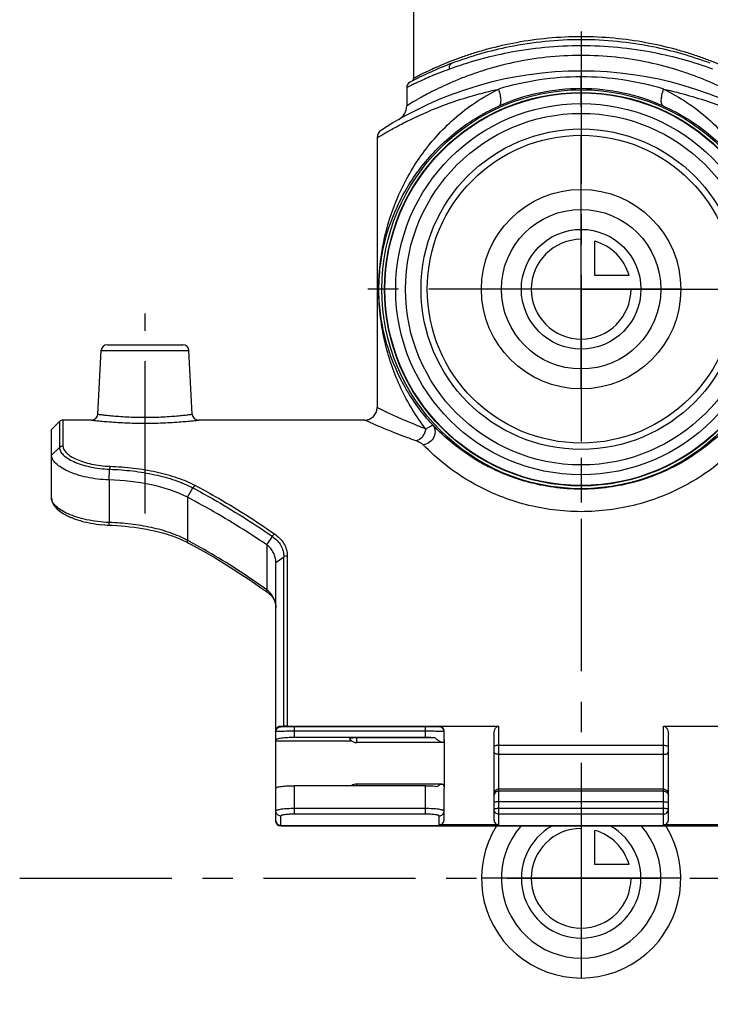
# Model space of a CAD drawing. Header units: millimetres. Extents: x 0 to 1000, y 0 to 1000.
# Tile 1 of 3: x 410 to 521, y 364 to 522. Entities that reach past the tile are written whole.
import ezdxf

# ---------------------------------------------------------------- set-up
doc = ezdxf.new("R2010")
doc.units = ezdxf.units.MM
doc.header["$LTSCALE"] = 65.185185
doc.linetypes.add('CENTER', pattern=[0.6, 0.375, -0.075, 0.075, -0.075])
for name, color, linetype in [('ACHSEN_S', 7, 'CONTINUOUS'), ('FASEN', 7, 'CONTINUOUS'), ('FLAECHEN', 7, 'CONTINUOUS'), ('KOERPER', 7, 'CONTINUOUS'), ('KONST.EL_MIT_GEO', 7, 'CONTINUOUS'), ('KURVEN', 7, 'CONTINUOUS')]:
    doc.layers.add(name, color=color, linetype=linetype)

msp = doc.modelspace()

# ---------------------------------------------------------------- linework, layer by layer
at = {"layer": 'ACHSEN_S', "color": 40, "linetype": 'CENTER'}
for p, q in [((500, 637.1), (500, 363.68)), ((409.88, 383.9), (590.12, 383.9))]:
    msp.add_line(p, q, dxfattribs=at)
at = {"layer": 'FASEN', "color": 7, "linetype": 'Continuous'}
for p, q in [((415, 455.9), (416.27, 457.17)), ((415, 451.79), (415, 455.9))]:
    msp.add_line(p, q, dxfattribs=at)
for radius in [31.5, 29.77]:
    msp.add_circle((500, 478.4), radius, dxfattribs=at)
for points, knots in [([(424.22, 447.81), (423.6, 447.83), (422.4, 447.92), (420.67, 448.2), (419.09, 448.61), (417.7, 449.13), (416.57, 449.72), (415.71, 450.36), (415.15, 451.05), (415, 451.56), (415, 451.79)], [0, 0, 0, 0, 0.172742, 0.339236, 0.494358, 0.633794, 0.754405, 0.854438, 0.934557, 1, 1, 1, 1]), ([(436.79, 445.02), (434.99, 445.96), (430.81, 447.27), (426.5, 447.73), (424.22, 447.81)], [0, 0, 0, 0, 0.470984, 1, 1, 1, 1]), ([(449.54, 437.38), (448.5, 438.08), (444.37, 440.82), (440.07, 443.31), (436.79, 445.02)], [0, 0, 0, 0, 0.25334, 1, 1, 1, 1]), ([(451, 434.58), (451, 434.85), (450.94, 435.38), (450.66, 436.13), (450.18, 436.82), (449.77, 437.2), (449.54, 437.38)], [0, 0, 0, 0, 0.241559, 0.484518, 0.735454, 1, 1, 1, 1])]:
    msp.add_open_spline(points, degree=3, knots=knots, dxfattribs=at)
at = {"layer": 'FLAECHEN', "color": 7, "linetype": 'Continuous'}
for p, q in [((472, 510.73), (472, 507.8)), ((467.25, 502.67), (467.25, 459.4))]:
    msp.add_line(p, q, dxfattribs=at)
msp.add_circle((500, 478.4), 24.69, dxfattribs=at)
at = {"layer": 'KOERPER', "color": 40, "linetype": 'CENTER'}
for p, q in [((500, 478.4), (500, 515.06)), ((500, 478.4), (463.34, 478.4)), ((500, 478.4), (536.66, 478.4)), ((500, 478.4), (500, 441.74)), ((430, 442.4), (430, 474.5))]:
    msp.add_line(p, q, dxfattribs=at)
at = {"layer": 'KOERPER', "color": 7, "linetype": 'Continuous'}
for p, q in [((421.42, 457.4), (416.83, 457.4)), ((465.25, 457.4), (438.58, 457.4)), ((464, 405.66), (464, 406.43)), ((477.76, 405.66), (464, 405.66)), ((477.67, 399.02), (464, 399.02)), ((464, 398.75), (464, 399.02))]:
    msp.add_line(p, q, dxfattribs=at)
for radius in [32, 31.56]:
    msp.add_circle((500, 478.4), radius, dxfattribs=at)
for centre, start, end in [((464, 407.16), 217.2416, 270), ((464, 397.52), 90, 124.8666)]:
    msp.add_arc(centre, 1.5, start, end, dxfattribs=at)
msp.add_open_spline([(464, 406.43), (463.92, 406.43), (463.75, 406.42), (463.52, 406.41), (463.31, 406.4), (463.12, 406.38), (462.98, 406.35), (462.88, 406.33), (462.83, 406.3), (462.81, 406.29), (462.8, 406.27), (462.8, 406.26), (462.81, 406.25)], degree=3, knots=[0, 0, 0, 0, 0.199572, 0.390695, 0.565129, 0.715621, 0.835971, 0.921721, 0.951033, 0.971777, 0.986088, 1, 1, 1, 1], dxfattribs=at)
at = {"layer": 'KONST.EL_MIT_GEO', "color": 7, "linetype": 'Continuous'}
for p, q in [((473.1, 567.9), (473.1, 512.22)), ((423.95, 469.5), (436.05, 469.5)), ((422.42, 458.35), (422.95, 468.55)), ((422.95, 468.55), (437.05, 468.55)), ((437.58, 458.35), (437.05, 468.55)), ((416.27, 457.17), (416.27, 452.99)), ((416.83, 457.4), (416.83, 453.21)), ((415, 451.79), (416.27, 452.99)), ((415, 444.88), (415, 451.79)), ((424.22, 447.81), (424.31, 449.52)), ((424.22, 447.81), (424.22, 440.98)), ((436.79, 445.02), (437.68, 446.51)), ((415.19, 444.06), (415.3, 443.86)), ((415.29, 443.87), (415.42, 443.67)), ((436.79, 445.02), (436.79, 438.13)), ((415.41, 443.68), (415.56, 443.49)), ((415.55, 443.5), (415.73, 443.3)), ((415.72, 443.31), (415.91, 443.12)), ((415.9, 443.13), (416.11, 442.94)), ((416.1, 442.95), (416.34, 442.77)), ((416.33, 442.78), (416.58, 442.6)), ((416.57, 442.6), (416.85, 442.43)), ((416.83, 442.44), (417.13, 442.27)), ((417.11, 442.27), (417.43, 442.11)), ((417.41, 442.11), (417.75, 441.95)), ((417.73, 441.96), (418.08, 441.8)), ((418.07, 441.81), (418.44, 441.66)), ((418.42, 441.67), (418.81, 441.52)), ((418.79, 441.53), (419.19, 441.39)), ((419.17, 441.4), (419.59, 441.27)), ((419.57, 441.28), (420, 441.16)), ((419.98, 441.16), (420.42, 441.05)), ((420.4, 441.06), (420.85, 440.96)), ((420.83, 440.96), (421.28, 440.87)), ((421.27, 440.87), (421.73, 440.79)), ((421.71, 440.8), (422.17, 440.73)), ((422.16, 440.73), (422.63, 440.67)), ((422.61, 440.67), (423.08, 440.62)), ((423.07, 440.63), (423.53, 440.59)), ((423.52, 440.59), (423.99, 440.56)), ((423.97, 440.56), (424.78, 440.53)), ((449.54, 437.38), (450.44, 438.74)), ((449.54, 437.38), (449.54, 430.18)), ((451, 434.58), (452.27, 435.47)), ((451, 398.52), (451, 434.58)), ((452.27, 408.31), (452.27, 435.47)), ((452.83, 435.65), (452.83, 408.3)), ((451.8, 408.22), (451.8, 408.31)), ((451.8, 408.31), (452.27, 408.31)), ((452.83, 408.3), (486.8, 408.3)), ((475, 408.18), (454, 408.18)), ((454, 406.48), (454, 408.18)), ((475, 406.48), (475, 408.18)), ((477.2, 408.3), (477.2, 408.22)), ((486.8, 392.46), (486.8, 408.3)), ((513.2, 408.3), (547.17, 408.3)), ((513.2, 392.46), (513.2, 408.3)), ((451, 405.95), (463.12, 405.95)), ((475, 407.48), (454, 407.48)), ((475, 406.48), (454, 406.48)), ((476.54, 406.43), (464, 406.43)), ((478, 406.11), (478, 407.5)), ((478, 406.09), (478, 398.52)), ((486, 406.93), (486, 393.3)), ((514, 393.3), (514, 406.93)), ((486.8, 405.24), (513.2, 405.24)), ((513.2, 403.78), (486.8, 403.78)), ((451, 393.11), (451, 398.36)), ((475, 398.75), (454, 398.75)), ((454, 394.18), (454, 398.75)), ((475, 394.18), (475, 398.75)), ((478, 393.3), (478, 398.36)), ((513.2, 398.19), (486.8, 398.19)), ((513.2, 397.89), (486.8, 397.89)), ((475, 395.08), (454, 395.08)), ((513.2, 396.16), (486.8, 396.16)), ((513.2, 395.08), (486.8, 395.08)), ((451.8, 392.31), (451.8, 393.89)), ((475, 394.18), (454, 394.18)), ((477.2, 392.46), (477.2, 393.89)), ((513.2, 394.18), (486.8, 394.18)), ((451.8, 392.34), (548.2, 392.34)), ((451.8, 392.34), (548.2, 392.34)), ((477.2, 392.31), (451.8, 392.31)), ((486.8, 392.46), (477.2, 392.46)), ((477.2, 392.34), (477.2, 392.31)), ((486.8, 392.31), (486.8, 392.34)), ((513.2, 392.31), (486.8, 392.31)), ((522.8, 392.46), (513.2, 392.46)), ((513.2, 392.34), (513.2, 392.31))]:
    msp.add_line(p, q, dxfattribs=at)
for points in [[(415, 444.88), (415, 444.81), (415.02, 444.62), (415.06, 444.44), (415.11, 444.25)], [(415, 444.81), (415.02, 444.63), (415.05, 444.45), (415.11, 444.26), (415.19, 444.06)], [(424.78, 440.53), (425.49, 440.49), (426.19, 440.44), (426.89, 440.38), (427.58, 440.3), (428.27, 440.22), (428.94, 440.13), (429.61, 440.02), (430.26, 439.9), (430.91, 439.77), (431.54, 439.63), (432.17, 439.48), (432.78, 439.32), (433.37, 439.15), (433.96, 438.96), (434.52, 438.76), (435.07, 438.56), (435.61, 438.34), (436.13, 438.11), (436.63, 437.86), (436.98, 437.68)], [(436.98, 437.68), (438.32, 436.96), (439.78, 436.14), (441.24, 435.29), (442.68, 434.41), (444.12, 433.51), (445.55, 432.59), (446.97, 431.65), (448.38, 430.68), (449.63, 429.79)], [(449.63, 429.79), (449.7, 429.74), (449.87, 429.6), (450.03, 429.46), (450.19, 429.31), (450.33, 429.15), (450.46, 428.98), (450.57, 428.81), (450.68, 428.63), (450.77, 428.45), (450.84, 428.26), (450.9, 428.07), (450.95, 427.87), (450.98, 427.66), (451, 427.45), (451, 427.35)]]:
    msp.add_lwpolyline(points, dxfattribs=at)
for radius in [28.2, 25.7]:
    msp.add_circle((500, 478.4), radius, dxfattribs=at)
for centre, radius, start, end in [((500, 454.4), 59, 57.0793, 122.9207), ((500, 459.4), 59, 110.5711, 117.7437), ((472.6, 512.22), 0.5, 297.4195, 0.0002), ((499.99, 466.87), 45.59, 89.9915, 106.8816), ((500.01, 466.87), 45.59, 73.1184, 90.0084), ((473, 510.73), 1, 117.7438, 179.9999), ((500.01, 478.09), 32.49, 90.0092, 114.0342), ((499.99, 478.09), 32.49, 65.9657, 89.9908), ((469.5, 507.8), 2.5, 299.7314, 0), ((468.75, 502.67), 1.5, 122.9208, 180), ((423.95, 468.5), 1, 90, 177), ((436.05, 468.5), 1, 3, 90), ((421.42, 458.4), 1, 269.999, 357.0002), ((438.58, 458.4), 1, 182.9998, 270.0008), ((465.25, 459.4), 2, 270, 360), ((416.83, 456.6), 0.8, 90, 135), ((387.64, 345.87), 104.54, 61.7503, 61.9575), ((446.97, 426.79), 4.25, 47.7566, 52.7866), ((477.95, 398.36), 0.0515, 0.0118, 7.4882), ((451.8, 393.14), 0.8, 180, 270), ((451.8, 393.11), 0.8, 180, 270), ((451.12, 393.11), 0.117, 180.0229, 187.3839), ((477.2, 393.11), 0.8, 270, 283.8652), ((486.8, 393.11), 0.8, 256.1413, 270), ((513.2, 393.11), 0.8, 270, 283.8652)]:
    msp.add_arc(centre, radius, start, end, dxfattribs=at)
for centre, major_axis, ratio, start_param, end_param in [((477.2, 407.5), (0.8, 0), 0.995415, 0, 1.570796), ((477.2, 393.3), (0, 0.837), 0.95586, -3.141593, -1.570796), ((486.8, 393.3), (0, 0.837), 0.95586, 1.570796, 3.141593), ((513.2, 393.3), (0, 0.837), 0.95586, -3.141593, -1.570796)]:
    msp.add_ellipse(centre, major_axis=major_axis, ratio=ratio, start_param=start_param, end_param=end_param, dxfattribs=at)
for points, knots in [([(526.9, 512.22), (526.9, 512.22), (526.88, 512.22), (526.86, 512.24), (526.82, 512.26), (526.76, 512.29), (526.69, 512.33), (526.55, 512.4), (526.35, 512.5), (526.05, 512.65), (525.7, 512.84), (525.28, 513.04), (524.6, 513.37), (523.62, 513.83), (522.27, 514.41), (520.72, 515.04), (518.98, 515.68), (517.06, 516.32), (514.2, 517.15), (510.28, 518.04), (505.26, 518.74), (500, 518.98), (494.74, 518.74), (489.72, 518.04), (485.8, 517.15), (482.94, 516.32), (481.02, 515.68), (479.28, 515.04), (477.73, 514.41), (476.38, 513.83), (475.4, 513.37), (474.72, 513.04), (474.3, 512.84), (473.95, 512.65), (473.65, 512.5), (473.45, 512.4), (473.31, 512.33), (473.24, 512.29), (473.18, 512.26), (473.14, 512.24), (473.12, 512.22), (473.1, 512.22), (473.1, 512.22)], [0, 0, 0, 0, 0.000169, 0.000676, 0.001518, 0.002694, 0.004204, 0.006045, 0.010701, 0.016634, 0.023805, 0.032173, 0.041691, 0.063988, 0.09031, 0.120287, 0.153568, 0.18983, 0.228765, 0.313412, 0.404881, 0.5, 0.595119, 0.686588, 0.771236, 0.81017, 0.846432, 0.879713, 0.90969, 0.936012, 0.958309, 0.967827, 0.976195, 0.983366, 0.989299, 0.993955, 0.995796, 0.997306, 0.998482, 0.999324, 0.999831, 1, 1, 1, 1]), ([(500, 518.42), (496.14, 518.42), (489.07, 517.71), (482.26, 515.76), (479.27, 514.64)], [0, 0, 0, 0, 0.546968, 1, 1, 1, 1]), ([(520.73, 514.64), (517.74, 515.76), (510.93, 517.71), (503.86, 518.42), (500, 518.42)], [0, 0, 0, 0, 0.453032, 1, 1, 1, 1]), ([(500, 517.45), (496.08, 517.45), (488.88, 516.75), (481.93, 514.81), (478.87, 513.7)], [0, 0, 0, 0, 0.546145, 1, 1, 1, 1]), ([(521.13, 513.7), (518.07, 514.81), (511.12, 516.75), (503.92, 517.45), (500, 517.45)], [0, 0, 0, 0, 0.453855, 1, 1, 1, 1]), ([(500, 515.9), (498.14, 515.9), (494.5, 515.7), (489.26, 514.86), (485.19, 513.79), (482.22, 512.79), (480.23, 512.02), (478.43, 511.24), (476.82, 510.49), (475.61, 509.87), (474.76, 509.41), (474.2, 509.1), (473.7, 508.82), (473.26, 508.57), (472.89, 508.35), (472.58, 508.16), (472.36, 508.03), (472.22, 507.94), (472.15, 507.89), (472.09, 507.86), (472.04, 507.83), (472.02, 507.81), (472, 507.81), (472, 507.8)], [0, 0, 0, 0, 0.188711, 0.370182, 0.538349, 0.615906, 0.688341, 0.755069, 0.815446, 0.868752, 0.892503, 0.914174, 0.933655, 0.950832, 0.965594, 0.977838, 0.98747, 0.991281, 0.99441, 0.996851, 0.998599, 0.999649, 1, 1, 1, 1]), ([(528, 507.8), (528, 507.81), (527.98, 507.81), (527.96, 507.83), (527.91, 507.86), (527.85, 507.89), (527.78, 507.94), (527.64, 508.03), (527.42, 508.16), (527.11, 508.35), (526.74, 508.57), (526.3, 508.82), (525.8, 509.1), (525.24, 509.41), (524.39, 509.87), (523.18, 510.49), (521.57, 511.24), (519.77, 512.02), (517.78, 512.79), (514.81, 513.79), (510.74, 514.86), (505.5, 515.7), (501.86, 515.9), (500, 515.9)], [0, 0, 0, 0, 0.000351, 0.001401, 0.003149, 0.00559, 0.00872, 0.01253, 0.022162, 0.034406, 0.049168, 0.066345, 0.085826, 0.107498, 0.131248, 0.184554, 0.244932, 0.31166, 0.384095, 0.461652, 0.629818, 0.81129, 1, 1, 1, 1]), ([(478.87, 513.7), (478.35, 513.52), (477.38, 513.15), (476.02, 512.6), (474.85, 512.09), (473.99, 511.7), (473.4, 511.42), (473.04, 511.25), (472.73, 511.1), (472.48, 510.97), (472.3, 510.88), (472.18, 510.83), (472.12, 510.79), (472.07, 510.77), (472.03, 510.75), (472.01, 510.74), (472, 510.73), (472, 510.73)], [0, 0, 0, 0, 0.219394, 0.415948, 0.587592, 0.732163, 0.793619, 0.847504, 0.893574, 0.931605, 0.961401, 0.97316, 0.982804, 0.990319, 0.995694, 0.998923, 1, 1, 1, 1]), ([(478.87, 513.7), (478.85, 513.8), (478.84, 514.01), (478.91, 514.29), (479.05, 514.51), (479.19, 514.61), (479.27, 514.64)], [0, 0, 0, 0, 0.283377, 0.544674, 0.780928, 1, 1, 1, 1]), ([(467.25, 502.67), (467.25, 502.67), (467.26, 502.67), (467.28, 502.68), (467.3, 502.7), (467.34, 502.72), (467.39, 502.75), (467.48, 502.81), (467.62, 502.89), (467.82, 503.01), (468.06, 503.16), (468.34, 503.33), (468.8, 503.6), (469.48, 503.98), (470.4, 504.49), (471.47, 505.05), (472.68, 505.66), (474.03, 506.3), (476.07, 507.19), (478.92, 508.31), (482.68, 509.52), (485.35, 510.19), (486.76, 510.49)], [0, 0, 0, 0, 0.000311, 0.001244, 0.002796, 0.004968, 0.007755, 0.011154, 0.019772, 0.030781, 0.044131, 0.059764, 0.077616, 0.119701, 0.169811, 0.227363, 0.291796, 0.362589, 0.439263, 0.608519, 0.796419, 1, 1, 1, 1]), ([(475.05, 455.97), (473.5, 457.99), (470.86, 462.35), (468.76, 468.35), (467.78, 473.46), (467.33, 478.98), (467.97, 485.75), (470.34, 493.28), (474.11, 500.05), (479.53, 506.12), (484.18, 509.24), (486.76, 510.49)], [0, 0, 0, 0, 0.120775, 0.238684, 0.299149, 0.366897, 0.500308, 0.618328, 0.738323, 0.864471, 1, 1, 1, 1]), ([(486.77, 507.76), (486.83, 507.79), (486.95, 507.88), (487.06, 508.1), (487.13, 508.38), (487.15, 508.88), (487.05, 509.6), (486.87, 510.18), (486.76, 510.49)], [0, 0, 0, 0, 0.069467, 0.150567, 0.249402, 0.367806, 0.658172, 1, 1, 1, 1]), ([(513.23, 507.76), (513.17, 507.79), (513.05, 507.88), (512.94, 508.1), (512.87, 508.38), (512.85, 508.88), (512.95, 509.6), (513.13, 510.18), (513.24, 510.49)], [0, 0, 0, 0, 0.069467, 0.150568, 0.249403, 0.367808, 0.658174, 1, 1, 1, 1]), ([(513.24, 510.49), (515.82, 509.24), (520.47, 506.12), (525.89, 500.05), (529.66, 493.28), (532.02, 485.75), (532.67, 478.98), (532.22, 473.46), (531.24, 468.35), (529.14, 462.35), (526.5, 457.99), (524.95, 455.97)], [0, 0, 0, 0, 0.135535, 0.261676, 0.381666, 0.499686, 0.633091, 0.700847, 0.761313, 0.879224, 1, 1, 1, 1]), ([(513.24, 510.49), (514.65, 510.19), (517.32, 509.52), (521.08, 508.31), (523.93, 507.19), (525.97, 506.3), (527.31, 505.66), (528.53, 505.05), (529.6, 504.49), (530.52, 503.98), (531.2, 503.6), (531.66, 503.33), (531.94, 503.16), (532.18, 503.01), (532.38, 502.89), (532.52, 502.81), (532.61, 502.75), (532.66, 502.72), (532.7, 502.7), (532.72, 502.68), (532.74, 502.67), (532.75, 502.67), (532.75, 502.67)], [0, 0, 0, 0, 0.203577, 0.391476, 0.560728, 0.637402, 0.708195, 0.77263, 0.830183, 0.880294, 0.922381, 0.940234, 0.955868, 0.969218, 0.980227, 0.988846, 0.992245, 0.995032, 0.997204, 0.998756, 0.999689, 1, 1, 1, 1]), ([(476.12, 456.69), (474.45, 458.5), (471.57, 462.43), (469.17, 467.99), (468, 472.71), (467.49, 476.72), (467.54, 480.85), (468.32, 485.96), (470.23, 491.74), (474.03, 498.08), (479.52, 503.74), (484.19, 506.61), (486.77, 507.76)], [0, 0, 0, 0, 0.121485, 0.23759, 0.296179, 0.36061, 0.436523, 0.498926, 0.614876, 0.733551, 0.860536, 1, 1, 1, 1]), ([(513.23, 507.76), (515.81, 506.61), (520.48, 503.74), (525.97, 498.08), (529.77, 491.74), (531.68, 485.96), (532.46, 480.85), (532.51, 476.72), (532, 472.71), (530.83, 467.99), (528.43, 462.43), (525.55, 458.5), (523.88, 456.69)], [0, 0, 0, 0, 0.139468, 0.266447, 0.385118, 0.50107, 0.563471, 0.63938, 0.703817, 0.762407, 0.878514, 1, 1, 1, 1]), ([(422.42, 458.35), (422.42, 458.35), (422.43, 458.35), (422.46, 458.34), (422.5, 458.34), (422.57, 458.33), (422.65, 458.32), (422.79, 458.3), (423.01, 458.27), (423.33, 458.23), (423.71, 458.19), (424.15, 458.14), (424.85, 458.08), (425.83, 458), (427.13, 457.91), (428.54, 457.86), (430, 457.84), (431.46, 457.86), (432.87, 457.91), (434.17, 458), (435.15, 458.08), (435.85, 458.14), (436.29, 458.19), (436.67, 458.23), (436.99, 458.27), (437.21, 458.3), (437.35, 458.32), (437.43, 458.33), (437.5, 458.34), (437.54, 458.34), (437.57, 458.35), (437.58, 458.35), (437.58, 458.35)], [0, 0, 0, 0, 0.000606, 0.002419, 0.005435, 0.009648, 0.015045, 0.021612, 0.03819, 0.059211, 0.084466, 0.113707, 0.146651, 0.222358, 0.308723, 0.402471, 0.500003, 0.597534, 0.691282, 0.777647, 0.853353, 0.886296, 0.915537, 0.940792, 0.961812, 0.978389, 0.984956, 0.990353, 0.994566, 0.997581, 0.999394, 1, 1, 1, 1]), ([(475.05, 455.97), (474.46, 456.2), (473.36, 456.64), (471.82, 457.29), (470.49, 457.88), (469.51, 458.32), (468.84, 458.64), (468.43, 458.83), (468.08, 459), (467.79, 459.14), (467.59, 459.24), (467.46, 459.3), (467.39, 459.33), (467.33, 459.36), (467.29, 459.38), (467.26, 459.39), (467.25, 459.4), (467.25, 459.4)], [0, 0, 0, 0, 0.220388, 0.417588, 0.589458, 0.733853, 0.7951, 0.848723, 0.894503, 0.932246, 0.961783, 0.973432, 0.982981, 0.99042, 0.995741, 0.998935, 1, 1, 1, 1]), ([(421.42, 457.4), (421.43, 457.4), (421.49, 457.39), (421.61, 457.38), (421.82, 457.35), (422.1, 457.32), (422.46, 457.29), (423.09, 457.23), (424.02, 457.14), (425.31, 457.05), (427.32, 456.94), (430, 456.88), (432.68, 456.94), (434.69, 457.05), (435.98, 457.14), (436.91, 457.23), (437.54, 457.29), (437.9, 457.32), (438.18, 457.35), (438.39, 457.38), (438.51, 457.39), (438.57, 457.4), (438.58, 457.4)], [0, 0, 0, 0, 0.002449, 0.009763, 0.021862, 0.038609, 0.05982, 0.085267, 0.147766, 0.223585, 0.309781, 0.500003, 0.690224, 0.776419, 0.852237, 0.914736, 0.940183, 0.961394, 0.97814, 0.990238, 0.997552, 1, 1, 1, 1]), ([(473.52, 454.06), (472.91, 454.28), (471.74, 454.71), (470.11, 455.34), (468.69, 455.92), (467.66, 456.35), (466.95, 456.65), (466.51, 456.84), (466.13, 457.01), (465.83, 457.14), (465.58, 457.25), (465.43, 457.32), (465.33, 457.36), (465.29, 457.38), (465.27, 457.39), (465.25, 457.4), (465.25, 457.4)], [0, 0, 0, 0, 0.219959, 0.416981, 0.588853, 0.733364, 0.794692, 0.848401, 0.894266, 0.932087, 0.961691, 0.982939, 0.990396, 0.99573, 0.998932, 1, 1, 1, 1]), ([(476.12, 456.69), (476.23, 456.56), (476.42, 456.27), (476.56, 455.76), (476.55, 455.22), (476.33, 454.51), (475.73, 453.77), (475, 453.48), (474.64, 453.45)], [0, 0, 0, 0, 0.118189, 0.238409, 0.361876, 0.488713, 0.746143, 1, 1, 1, 1]), ([(476.12, 456.69), (476.14, 456.66), (476.08, 456.57), (475.99, 456.5), (475.87, 456.41), (475.71, 456.31), (475.44, 456.16), (475.21, 456.04), (475.05, 455.97)], [0, 0, 0, 0, 0.083983, 0.168217, 0.281396, 0.422395, 0.589948, 1, 1, 1, 1]), ([(500, 446.32), (498.51, 446.32), (495.59, 446.52), (491.41, 447.38), (487.65, 448.67), (483.55, 450.64), (479.66, 453.26), (477.12, 455.63), (476.12, 456.69)], [0, 0, 0, 0, 0.166728, 0.327343, 0.476908, 0.612294, 0.836123, 1, 1, 1, 1]), ([(523.88, 456.69), (522.88, 455.63), (520.34, 453.26), (516.45, 450.64), (512.35, 448.67), (508.59, 447.38), (504.41, 446.52), (501.49, 446.32), (500, 446.32)], [0, 0, 0, 0, 0.163874, 0.387707, 0.523094, 0.672653, 0.833262, 1, 1, 1, 1]), ([(475.05, 455.97), (475.01, 455.74), (474.88, 455.3), (474.45, 454.57), (473.91, 454.15), (473.52, 454.06)], [0, 0, 0, 0, 0.267726, 0.532218, 1, 1, 1, 1]), ([(474.64, 453.45), (474.58, 453.51), (474.43, 453.63), (474.06, 453.85), (473.74, 453.98), (473.52, 454.06)], [0, 0, 0, 0, 0.208609, 0.447561, 1, 1, 1, 1]), ([(500, 442.71), (497, 442.71), (492.58, 443.28), (487.18, 445.04), (482.78, 447.04), (478.53, 449.79), (475.75, 452.31), (474.64, 453.45)], [0, 0, 0, 0, 0.31836, 0.466554, 0.602585, 0.831116, 1, 1, 1, 1]), ([(525.36, 453.45), (524.25, 452.31), (521.47, 449.79), (517.22, 447.04), (512.82, 445.04), (507.42, 443.28), (503, 442.71), (500, 442.71)], [0, 0, 0, 0, 0.168882, 0.397418, 0.533451, 0.681638, 1, 1, 1, 1]), ([(416.27, 452.99), (416.26, 452.79), (416.4, 452.35), (416.88, 451.77), (417.61, 451.21), (418.6, 450.69), (419.8, 450.24), (421.19, 449.88), (422.71, 449.62), (423.77, 449.54), (424.31, 449.52)], [0, 0, 0, 0, 0.063341, 0.141897, 0.240939, 0.361182, 0.500876, 0.656794, 0.824764, 1, 1, 1, 1]), ([(416.83, 453.21), (416.73, 453.21), (416.52, 453.17), (416.34, 453.06), (416.27, 452.99)], [0, 0, 0, 0, 0.503629, 1, 1, 1, 1]), ([(416.83, 453.21), (416.83, 453.03), (416.96, 452.62), (417.41, 452.08), (418.1, 451.56), (419.02, 451.08), (420.14, 450.66), (421.44, 450.32), (422.86, 450.09), (423.85, 450.01), (424.36, 449.99)], [0, 0, 0, 0, 0.062972, 0.141263, 0.240044, 0.360077, 0.499714, 0.655802, 0.824181, 1, 1, 1, 1]), ([(424.36, 449.99), (424.35, 449.96), (424.33, 449.81), (424.32, 449.65), (424.31, 449.52)], [0, 0, 0, 0, 0.179664, 1, 1, 1, 1]), ([(424.31, 449.52), (425.55, 449.48), (427.99, 449.3), (431.51, 448.72), (434.76, 447.84), (436.77, 447), (437.68, 446.51)], [0, 0, 0, 0, 0.269691, 0.529548, 0.774103, 1, 1, 1, 1]), ([(424.36, 449.99), (425.63, 449.95), (428.13, 449.76), (431.75, 449.17), (435.08, 448.26), (437.13, 447.4), (438.08, 446.91)], [0, 0, 0, 0, 0.269972, 0.529941, 0.774395, 1, 1, 1, 1]), ([(438.08, 446.9), (438.04, 446.89), (437.88, 446.79), (437.76, 446.64), (437.68, 446.51)], [0, 0, 0, 0, 0.227887, 1, 1, 1, 1]), ([(437.68, 446.51), (438.76, 445.95), (443.13, 443.55), (447.35, 440.89), (450.44, 438.74)], [0, 0, 0, 0, 0.244503, 1, 1, 1, 1]), ([(438.08, 446.91), (439.15, 446.34), (443.51, 443.95), (447.71, 441.28), (450.79, 439.13)], [0, 0, 0, 0, 0.244439, 1, 1, 1, 1]), ([(424.22, 440.98), (423.6, 441), (422.4, 441.1), (420.66, 441.38), (419.08, 441.79), (417.7, 442.31), (416.56, 442.89), (415.81, 443.44), (415.39, 443.91), (415.11, 444.32), (415, 444.67), (415, 444.88)], [0, 0, 0, 0, 0.174621, 0.34231, 0.498441, 0.63878, 0.759837, 0.85942, 0.90118, 0.937985, 1, 1, 1, 1]), ([(436.79, 438.13), (435.92, 438.59), (434.03, 439.4), (430.97, 440.23), (427.66, 440.77), (425.38, 440.94), (424.22, 440.98)], [0, 0, 0, 0, 0.226962, 0.471788, 0.731211, 1, 1, 1, 1]), ([(424.25, 440.55), (424.25, 440.55), (424.24, 440.56), (424.23, 440.58), (424.23, 440.62), (424.22, 440.7), (424.22, 440.82), (424.22, 440.92), (424.22, 440.98)], [0, 0, 0, 0, 0.024342, 0.077889, 0.162878, 0.278446, 0.593412, 1, 1, 1, 1]), ([(450.44, 438.74), (450.45, 438.79), (450.51, 438.89), (450.63, 439.02), (450.74, 439.1), (450.79, 439.13)], [0, 0, 0, 0, 0.261249, 0.644057, 1, 1, 1, 1]), ([(450.79, 439.13), (451.39, 438.73), (452.18, 437.94), (452.73, 436.65), (452.83, 435.98), (452.83, 435.65)], [0, 0, 0, 0, 0.521706, 0.762913, 1, 1, 1, 1]), ([(436.98, 437.68), (436.91, 437.72), (436.8, 437.86), (436.78, 438.04), (436.79, 438.13)], [0, 0, 0, 0, 0.44476, 1, 1, 1, 1]), ([(449.54, 430.18), (448.52, 430.91), (444.51, 433.69), (440.32, 436.23), (437.12, 437.95)], [0, 0, 0, 0, 0.255929, 1, 1, 1, 1]), ([(450.44, 438.74), (450.99, 438.36), (451.7, 437.62), (452.19, 436.41), (452.27, 435.78), (452.27, 435.47)], [0, 0, 0, 0, 0.520064, 0.761689, 1, 1, 1, 1]), ([(452.27, 435.47), (452.3, 435.5), (452.47, 435.61), (452.68, 435.65), (452.83, 435.65)], [0, 0, 0, 0, 0.241185, 1, 1, 1, 1]), ([(449.63, 429.79), (449.59, 429.82), (449.51, 429.96), (449.52, 430.1), (449.54, 430.18)], [0, 0, 0, 0, 0.433304, 1, 1, 1, 1]), ([(451, 427.47), (450.98, 427.92), (450.76, 428.86), (450.18, 429.62), (449.82, 429.94)], [0, 0, 0, 0, 0.48786, 1, 1, 1, 1]), ([(451, 407.52), (451, 407.64), (451.05, 407.88), (451.26, 408.15), (451.53, 408.29), (451.71, 408.32), (451.8, 408.31)], [0, 0, 0, 0, 0.287845, 0.559604, 0.792356, 1, 1, 1, 1]), ([(451, 407.42), (451, 407.62), (451.17, 408.05), (451.6, 408.22), (451.8, 408.22)], [0, 0, 0, 0, 0.499973, 1, 1, 1, 1]), ([(454, 408.18), (453.86, 408.18), (453.57, 408.18), (453.17, 408.18), (452.79, 408.18), (452.46, 408.19), (452.22, 408.19), (452.06, 408.2), (451.97, 408.2), (451.9, 408.21), (451.85, 408.21), (451.82, 408.21), (451.8, 408.21), (451.8, 408.22)], [0, 0, 0, 0, 0.196023, 0.384266, 0.557373, 0.708656, 0.832433, 0.88254, 0.924165, 0.956946, 0.9806, 0.994936, 1, 1, 1, 1]), ([(452.83, 408.3), (452.78, 408.3), (452.59, 408.3), (452.4, 408.3), (452.27, 408.31)], [0, 0, 0, 0, 0.279052, 1, 1, 1, 1]), ([(477.2, 408.22), (477.2, 408.21), (477.18, 408.21), (477.15, 408.21), (477.1, 408.21), (477.03, 408.2), (476.94, 408.2), (476.78, 408.19), (476.54, 408.19), (476.21, 408.18), (475.83, 408.18), (475.43, 408.18), (475.14, 408.18), (475, 408.18)], [0, 0, 0, 0, 0.005064, 0.0194, 0.043054, 0.075834, 0.11746, 0.167567, 0.291343, 0.442627, 0.615734, 0.803977, 1, 1, 1, 1]), ([(478, 407.42), (478, 407.62), (477.83, 408.05), (477.4, 408.22), (477.2, 408.22)], [0, 0, 0, 0, 0.499973, 1, 1, 1, 1]), ([(486, 406.93), (486, 407.07), (486.03, 407.36), (486.13, 407.7), (486.26, 407.96), (486.4, 408.13), (486.58, 408.26), (486.73, 408.3), (486.8, 408.3)], [0, 0, 0, 0, 0.24755, 0.495574, 0.620387, 0.745938, 0.87251, 1, 1, 1, 1]), ([(513.2, 408.3), (513.27, 408.3), (513.42, 408.26), (513.6, 408.13), (513.74, 407.96), (513.87, 407.7), (513.97, 407.36), (514, 407.07), (514, 406.93)], [0, 0, 0, 0, 0.127492, 0.254063, 0.379613, 0.504426, 0.75245, 1, 1, 1, 1]), ([(451.01, 407.42), (451, 407.42), (451, 407.42), (451, 407.42), (451, 407.42)], [0, 0, 0, 0, 0.650731, 1, 1, 1, 1]), ([(454, 406.48), (453.62, 406.48), (452.91, 406.46), (452.08, 406.4), (451.53, 406.32), (451.29, 406.26), (451.14, 406.21), (451.05, 406.17), (451, 406.12), (451, 406.09)], [0, 0, 0, 0, 0.374023, 0.692201, 0.815236, 0.908177, 0.942557, 0.968832, 1, 1, 1, 1]), ([(454, 407.48), (453.63, 407.48), (453.09, 407.48), (452.4, 407.47), (451.96, 407.47), (451.59, 407.46), (451.31, 407.45), (451.13, 407.44), (451.04, 407.43), (451.01, 407.42), (451.01, 407.42)], [0, 0, 0, 0, 0.370483, 0.538932, 0.687984, 0.812388, 0.90782, 0.971026, 0.989857, 1, 1, 1, 1]), ([(477.92, 407.43), (477.79, 407.44), (477.44, 407.46), (476.79, 407.47), (475.95, 407.48), (475.33, 407.48), (475, 407.48)], [0, 0, 0, 0, 0.133079, 0.362022, 0.662062, 1, 1, 1, 1]), ([(476.54, 406.43), (476.42, 406.43), (475.91, 406.47), (475.39, 406.48), (475, 406.48)], [0, 0, 0, 0, 0.233964, 1, 1, 1, 1]), ([(477.76, 405.66), (477.68, 405.66), (477.49, 405.73), (477.21, 405.9), (476.88, 406.14), (476.66, 406.33), (476.54, 406.43)], [0, 0, 0, 0, 0.167927, 0.402932, 0.686088, 1, 1, 1, 1]), ([(478, 407.42), (478, 407.42), (477.99, 407.42), (477.97, 407.43), (477.94, 407.43), (477.92, 407.43)], [0, 0, 0, 0, 0.0764, 0.26508, 1, 1, 1, 1]), ([(477.98, 405.97), (477.98, 405.96), (477.98, 405.93), (477.97, 405.89), (477.96, 405.86)], [0, 0, 0, 0, 0.2677, 1, 1, 1, 1]), ([(477.99, 406.11), (477.99, 406.1), (477.99, 406.05), (477.99, 406.01), (477.98, 405.97)], [0, 0, 0, 0, 0.263827, 1, 1, 1, 1]), ([(477.96, 405.86), (477.95, 405.81), (477.92, 405.73), (477.83, 405.67), (477.78, 405.66), (477.76, 405.66)], [0, 0, 0, 0, 0.542454, 0.764127, 1, 1, 1, 1]), ([(486.8, 405.24), (486.7, 405.24), (486.51, 405.23), (486.28, 405.19), (486.14, 405.14), (486.05, 405.09), (486, 405.04), (486, 405)], [0, 0, 0, 0, 0.353144, 0.657552, 0.77907, 0.875932, 1, 1, 1, 1]), ([(513.2, 405.24), (513.3, 405.24), (513.49, 405.23), (513.72, 405.19), (513.86, 405.14), (513.95, 405.09), (514, 405.04), (514, 405)], [0, 0, 0, 0, 0.353144, 0.657552, 0.77907, 0.875932, 1, 1, 1, 1]), ([(486.8, 403.78), (486.7, 403.78), (486.5, 403.8), (486.22, 403.87), (486, 404.02), (486, 404.13)], [0, 0, 0, 0, 0.334722, 0.629164, 1, 1, 1, 1]), ([(513.2, 403.78), (513.3, 403.78), (513.5, 403.8), (513.78, 403.87), (514, 404.02), (514, 404.13)], [0, 0, 0, 0, 0.334722, 0.629164, 1, 1, 1, 1]), ([(451, 398.36), (451, 398.39), (451.05, 398.44), (451.14, 398.47), (451.29, 398.53), (451.53, 398.58), (452.08, 398.67), (452.91, 398.73), (453.62, 398.75), (454, 398.75)], [0, 0, 0, 0, 0.031168, 0.057443, 0.091823, 0.184764, 0.307799, 0.625977, 1, 1, 1, 1]), ([(475, 398.75), (475.18, 398.75), (475.82, 398.74), (476.47, 398.71), (476.94, 398.65)], [0, 0, 0, 0, 0.270131, 1, 1, 1, 1]), ([(476.94, 398.65), (477.06, 398.76), (477.29, 398.91), (477.55, 399.02), (477.67, 399.02)], [0, 0, 0, 0, 0.572066, 1, 1, 1, 1]), ([(477.67, 399.02), (477.72, 399.02), (477.83, 398.99), (477.95, 398.84), (477.99, 398.62), (478, 398.46), (478, 398.36)], [0, 0, 0, 0, 0.190143, 0.388803, 0.654155, 1, 1, 1, 1]), ([(486.8, 398.19), (486.6, 398.19), (486.17, 398.02), (486, 397.6), (486, 397.4)], [0, 0, 0, 0, 0.500674, 1, 1, 1, 1]), ([(513.2, 398.19), (513.4, 398.19), (513.83, 398.02), (514, 397.6), (514, 397.4)], [0, 0, 0, 0, 0.500674, 1, 1, 1, 1]), ([(486.8, 397.89), (486.6, 397.89), (486.17, 397.72), (486, 397.3), (486, 397.1)], [0, 0, 0, 0, 0.500674, 1, 1, 1, 1]), ([(513.2, 397.89), (513.4, 397.89), (513.83, 397.72), (514, 397.3), (514, 397.1)], [0, 0, 0, 0, 0.500674, 1, 1, 1, 1]), ([(454, 395.08), (453.62, 395.08), (452.91, 395.06), (452.08, 395), (451.53, 394.91), (451.29, 394.86), (451.14, 394.81), (451.05, 394.77), (451, 394.72), (451, 394.69)], [0, 0, 0, 0, 0.374023, 0.692201, 0.815236, 0.908177, 0.942557, 0.968832, 1, 1, 1, 1]), ([(478, 394.69), (478, 394.72), (477.95, 394.77), (477.86, 394.81), (477.71, 394.86), (477.47, 394.91), (476.92, 395), (476.09, 395.06), (475.38, 395.08), (475, 395.08)], [0, 0, 0, 0, 0.031168, 0.057443, 0.091823, 0.184764, 0.307799, 0.625977, 1, 1, 1, 1]), ([(486.8, 396.16), (486.7, 396.16), (486.51, 396.16), (486.26, 396.14), (486.1, 396.11), (486.02, 396.08), (486, 396.07), (486, 396.06)], [0, 0, 0, 0, 0.374165, 0.692415, 0.908269, 0.968825, 1, 1, 1, 1]), ([(486.8, 395.08), (486.7, 395.08), (486.51, 395.07), (486.26, 395.06), (486.1, 395.03), (486.02, 395), (486, 394.98), (486, 394.97)], [0, 0, 0, 0, 0.374165, 0.692415, 0.908269, 0.968825, 1, 1, 1, 1]), ([(486.8, 394.18), (486.7, 394.18), (486.49, 394.22), (486.22, 394.4), (486.04, 394.66), (486, 394.87), (486, 394.97)], [0, 0, 0, 0, 0.251012, 0.501408, 0.750982, 1, 1, 1, 1]), ([(513.2, 396.16), (513.3, 396.16), (513.49, 396.16), (513.74, 396.14), (513.9, 396.11), (513.98, 396.08), (514, 396.07), (514, 396.06)], [0, 0, 0, 0, 0.374165, 0.692415, 0.908269, 0.968825, 1, 1, 1, 1]), ([(514, 394.97), (514, 394.98), (513.98, 395), (513.9, 395.03), (513.74, 395.06), (513.49, 395.07), (513.3, 395.08), (513.2, 395.08)], [0, 0, 0, 0, 0.031175, 0.091731, 0.307585, 0.625835, 1, 1, 1, 1]), ([(513.2, 394.18), (513.3, 394.18), (513.51, 394.22), (513.78, 394.4), (513.96, 394.66), (514, 394.87), (514, 394.97)], [0, 0, 0, 0, 0.251012, 0.501408, 0.750982, 1, 1, 1, 1]), ([(451.8, 393.89), (451.7, 393.89), (451.49, 393.94), (451.22, 394.11), (451.04, 394.38), (451, 394.58), (451, 394.69)], [0, 0, 0, 0, 0.25101, 0.501403, 0.750975, 1, 1, 1, 1]), ([(454, 394.18), (453.72, 394.18), (453.2, 394.17), (452.59, 394.12), (452.19, 394.06), (451.99, 394.01), (451.86, 393.97), (451.8, 393.92), (451.8, 393.89)], [0, 0, 0, 0, 0.374069, 0.692289, 0.81534, 0.908293, 0.968829, 1, 1, 1, 1]), ([(477.2, 393.89), (477.2, 393.92), (477.14, 393.97), (477.01, 394.01), (476.81, 394.06), (476.41, 394.12), (475.8, 394.17), (475.28, 394.18), (475, 394.18)], [0, 0, 0, 0, 0.031171, 0.091707, 0.18466, 0.307711, 0.625931, 1, 1, 1, 1]), ([(477.2, 393.89), (477.3, 393.89), (477.51, 393.94), (477.78, 394.11), (477.96, 394.38), (478, 394.58), (478, 394.69)], [0, 0, 0, 0, 0.25101, 0.501403, 0.750975, 1, 1, 1, 1]), ([(451.8, 392.34), (451.7, 392.34), (451.49, 392.39), (451.22, 392.56), (451.04, 392.83), (451, 393.03), (451, 393.14)], [0, 0, 0, 0, 0.251007, 0.501401, 0.750974, 1, 1, 1, 1])]:
    msp.add_open_spline(points, degree=3, knots=knots, dxfattribs=at)
at = {"layer": 'KURVEN', "color": 40, "linetype": 'Continuous'}
for p, q in [((500, 462.4), (500, 494.4)), ((502.2, 480.6), (502.2, 486.09)), ((507.69, 480.6), (502.2, 480.6)), ((516, 478.4), (484, 478.4)), ((500, 392.34), (500, 367.9)), ((502.2, 386.1), (502.2, 391.59)), ((507.69, 386.1), (502.2, 386.1)), ((516, 383.9), (484, 383.9))]:
    msp.add_line(p, q, dxfattribs=at)
for radius in [16, 12.8, 9.6]:
    msp.add_circle((500, 478.4), radius, dxfattribs=at)
for centre, radius, start, end in [((500, 478.4), 8, 90, 360), ((500, 478.4), 8, 15.962, 74.038), ((500, 383.9), 16, 148.1655, 31.8345), ((500, 383.9), 12.8, 138.7527, 41.2473), ((500, 383.9), 9.6, 118.4534, 61.5241), ((500, 383.9), 8, 90, 360), ((500, 383.9), 8, 15.962, 74.038)]:
    msp.add_arc(centre, radius, start, end, dxfattribs=at)

doc.saveas('drawing.dxf')
